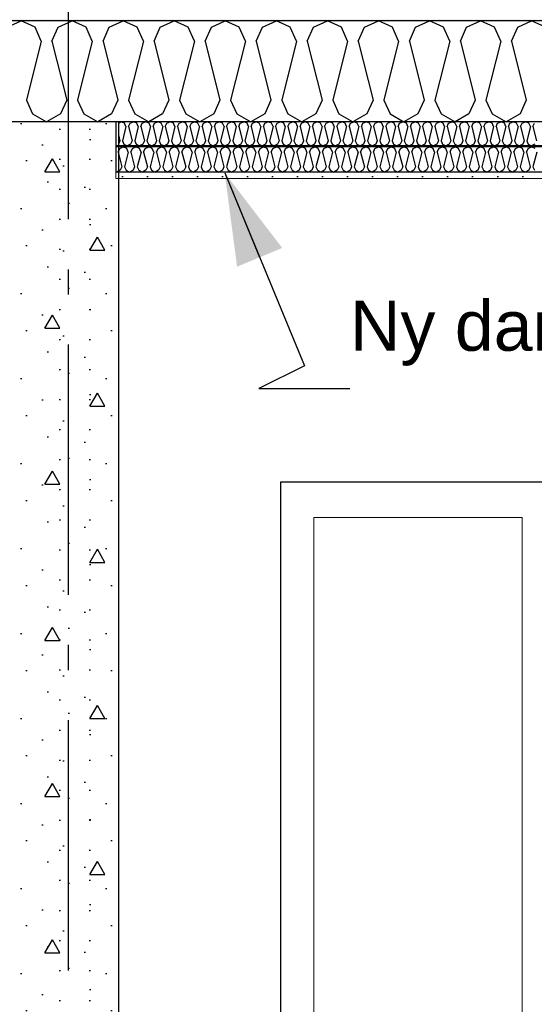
# Model space of a CAD drawing. Header units: millimetres. Extents: x -8544 to 51179, y -2070 to 13050.
# Tile 43 of 168: x 1120 to 2148, y 8783 to 10748. Entities that reach past the tile are written whole.
import ezdxf
from ezdxf.enums import TextEntityAlignment as Align

# ---------------------------------------------------------------- set-up
doc = ezdxf.new("R2010")
doc.units = ezdxf.units.MM
doc.header["$LTSCALE"] = 0.5
doc.header["$MEASUREMENT"] = 0
doc.linetypes.add('Akselinje', pattern=[1500, 1000, -200, 100, -200])
doc.linetypes.add('PLINE', pattern=[0])
for name, color, linetype in [('0(Nye konstruksjoner)', 7, 'Continuous'), ('2411 Bærende innervegger betong', 7, 'Continuous'), ('2411 Bærende innervegger betong (Skravur)', 7, 'Continuous'), ('256- Faste himlinger og overflatebehandling (Skravur)(Nye konstruksjoner)', 7, 'Continuous'), ('256- Faste himlinger og overflatebehandling(Nye konstruksjoner)', 7, 'Continuous'), ('261- Primærkonstruksjon (tak)', 7, 'Continuous'), ('261- Primærkonstruksjon (tak) (Skravur)', 7, 'Continuous'), ('262- Taktekking (Skravur)(Nye konstruksjoner)', 7, 'Continuous'), ('82-- Modullinjer', 7, 'Continuous'), ('832- Tekst bygning(Nye konstruksjoner)', 7, 'Continuous')]:
    doc.layers.add(name, color=color, linetype=linetype)
doc.layers.add('234- Vinduer_ dører_ porter(Nye konstruksjoner)', color=7, linetype='Continuous', lineweight=0)
doc.layers.add('236- Innvendig kledning og overflate(Nye konstruksjoner)', color=7, linetype='Continuous', lineweight=0)
doc.styles.add('GENERATED_STYLE_1', font='arial.ttf')
doc.styles.add('GENERATED_STYLE_2', font='arial.ttf')
doc.dimstyles.new('GENERATED_STYLE__2', dxfattribs={"dimtxt": 0.18, "dimasz": 182.4, "dimexe": 0.18, "dimexo": 0.0625, "dimgap": 0, "dimtad": 0, "dimtih": 1, "dimtoh": 1, "dimdec": 4, "dimzin": 0, "dimdsep": 46, "dimcen": 0.09, "dimadec": 0, "dimazin": 0, "dimtfac": 1, "dimtdec": 4, "dimtmove": 0, "dimatfit": 3, "dimldrblk": 'ARROWHEAD_5', "dimfxl": 1, "dimtolj": 1, "dimtzin": 0, "dimarcsym": 0})

# ---------------------------------------------------------------- blocks, each defined once
blk = doc.blocks.new('*X3')
at = {"layer": '261- Primærkonstruksjon (tak) (Skravur)', "linetype": 'PLINE'}
for p, q in [((1094.6, 10733.3), (1122.5, 10746.5)), ((1150.4, 10733.3), (1122.5, 10746.5)), ((1196.7, 10733.3), (1224.5, 10746.5)), ((1252.4, 10733.3), (1224.5, 10746.5)), ((1298.7, 10733.3), (1326.6, 10746.5)), ((1354.5, 10733.3), (1326.6, 10746.5)), ((1400.8, 10733.3), (1428.6, 10746.5)), ((1456.5, 10733.3), (1428.6, 10746.5)), ((1502.8, 10733.3), (1530.7, 10746.5)), ((1558.5, 10733.3), (1530.7, 10746.5)), ((1604.9, 10733.3), (1632.7, 10746.5)), ((1660.6, 10733.3), (1632.7, 10746.5)), ((1706.9, 10733.3), (1734.8, 10746.5)), ((1762.6, 10733.3), (1734.8, 10746.5)), ((1808.9, 10733.3), (1836.8, 10746.5)), ((1864.7, 10733.3), (1836.8, 10746.5)), ((1911, 10733.3), (1938.9, 10746.5)), ((1966.7, 10733.3), (1938.9, 10746.5)), ((2013, 10733.3), (2040.9, 10746.5)), ((2068.8, 10733.3), (2040.9, 10746.5)), ((2115.1, 10733.3), (2142.9, 10746.5)), ((2170.8, 10733.3), (2142.9, 10746.5)), ((1162.8, 10705.9), (1150.4, 10733.3)), ((1184.2, 10705.9), (1196.7, 10733.3)), ((1264.8, 10705.9), (1252.4, 10733.3)), ((1286.3, 10705.9), (1298.7, 10733.3)), ((1366.9, 10705.9), (1354.5, 10733.3)), ((1388.3, 10705.9), (1400.8, 10733.3)), ((1468.9, 10705.9), (1456.5, 10733.3)), ((1490.4, 10705.9), (1502.8, 10733.3)), ((1571, 10705.9), (1558.5, 10733.3)), ((1592.4, 10705.9), (1604.9, 10733.3)), ((1673, 10705.9), (1660.6, 10733.3)), ((1694.5, 10705.9), (1706.9, 10733.3)), ((1775.1, 10705.9), (1762.6, 10733.3)), ((1796.5, 10705.9), (1808.9, 10733.3)), ((1877.1, 10705.9), (1864.7, 10733.3)), ((1898.6, 10705.9), (1911, 10733.3)), ((1979.2, 10705.9), (1966.7, 10733.3)), ((2000.6, 10705.9), (2013, 10733.3)), ((2081.2, 10705.9), (2068.8, 10733.3)), ((2102.6, 10705.9), (2115.1, 10733.3)), ((1162.8, 10705.9), (1133.2, 10587.6)), ((1184.2, 10705.9), (1213.8, 10587.6)), ((1264.8, 10705.9), (1235.3, 10587.6)), ((1286.3, 10705.9), (1315.9, 10587.6)), ((1366.9, 10705.9), (1337.3, 10587.6)), ((1388.3, 10705.9), (1417.9, 10587.6)), ((1468.9, 10705.9), (1439.3, 10587.6)), ((1490.4, 10705.9), (1520, 10587.6)), ((1571, 10705.9), (1541.4, 10587.6)), ((1592.4, 10705.9), (1622, 10587.6)), ((1673, 10705.9), (1643.4, 10587.6)), ((1694.5, 10705.9), (1724, 10587.6)), ((1775.1, 10705.9), (1745.5, 10587.6)), ((1796.5, 10705.9), (1826.1, 10587.6)), ((1877.1, 10705.9), (1847.5, 10587.6)), ((1898.6, 10705.9), (1928.1, 10587.6)), ((1979.2, 10705.9), (1949.6, 10587.6)), ((2000.6, 10705.9), (2030.2, 10587.6)), ((2081.2, 10705.9), (2051.6, 10587.6)), ((2102.6, 10705.9), (2132.2, 10587.6)), ((1133.2, 10587.6), (1145.6, 10560.3)), ((1213.8, 10587.6), (1201.4, 10560.3)), ((1235.3, 10587.6), (1247.7, 10560.3)), ((1315.9, 10587.6), (1303.4, 10560.3)), ((1337.3, 10587.6), (1349.7, 10560.3)), ((1417.9, 10587.6), (1405.5, 10560.3)), ((1439.3, 10587.6), (1451.8, 10560.3)), ((1520, 10587.6), (1507.5, 10560.3)), ((1541.4, 10587.6), (1553.8, 10560.3)), ((1622, 10587.6), (1609.6, 10560.3)), ((1643.4, 10587.6), (1655.9, 10560.3)), ((1724, 10587.6), (1711.6, 10560.3)), ((1745.5, 10587.6), (1757.9, 10560.3)), ((1826.1, 10587.6), (1813.7, 10560.3)), ((1847.5, 10587.6), (1860, 10560.3)), ((1928.1, 10587.6), (1915.7, 10560.3)), ((1949.6, 10587.6), (1962, 10560.3)), ((2030.2, 10587.6), (2017.7, 10560.3)), ((2051.6, 10587.6), (2064.1, 10560.3)), ((2132.2, 10587.6), (2119.8, 10560.3)), ((1145.6, 10560.3), (1173.5, 10544.7)), ((1201.4, 10560.3), (1173.5, 10544.7)), ((1247.7, 10560.3), (1275.6, 10544.7)), ((1303.4, 10560.3), (1275.6, 10544.7)), ((1349.7, 10560.3), (1377.6, 10544.7)), ((1405.5, 10560.3), (1377.6, 10544.7)), ((1451.8, 10560.3), (1479.7, 10544.7)), ((1507.5, 10560.3), (1479.7, 10544.7)), ((1553.8, 10560.3), (1581.7, 10544.7)), ((1609.6, 10560.3), (1581.7, 10544.7)), ((1655.9, 10560.3), (1683.7, 10544.7)), ((1711.6, 10560.3), (1683.7, 10544.7)), ((1757.9, 10560.3), (1785.8, 10544.7)), ((1813.7, 10560.3), (1785.8, 10544.7)), ((1860, 10560.3), (1887.8, 10544.7)), ((1915.7, 10560.3), (1887.8, 10544.7)), ((1962, 10560.3), (1989.9, 10544.7)), ((2017.7, 10560.3), (1989.9, 10544.7)), ((2064.1, 10560.3), (2091.9, 10544.7)), ((2119.8, 10560.3), (2091.9, 10544.7))]:
    blk.add_line(p, q, dxfattribs=at)
blk = doc.blocks.new('*X60')
at = {"layer": '256- Faste himlinger og overflatebehandling (Skravur)(Nye konstruksjoner)', "linetype": 'PLINE'}
for p, q in [((1316.9, 10542.1), (1322.5, 10544.7)), ((1329.2, 10541.6), (1322.5, 10544.7)), ((1332.2, 10535), (1329.2, 10541.6)), ((1337.3, 10535), (1340.3, 10541.6)), ((1340.3, 10541.6), (1347, 10544.7)), ((1353.7, 10541.6), (1347, 10544.7)), ((1356.7, 10535), (1353.7, 10541.6)), ((1361.8, 10535), (1364.8, 10541.6)), ((1364.8, 10541.6), (1371.5, 10544.7)), ((1378.2, 10541.6), (1371.5, 10544.7)), ((1381.2, 10535), (1378.2, 10541.6)), ((1386.3, 10535), (1389.3, 10541.6)), ((1389.3, 10541.6), (1396, 10544.7)), ((1402.7, 10541.6), (1396, 10544.7)), ((1405.6, 10535), (1402.7, 10541.6)), ((1410.8, 10535), (1413.8, 10541.6)), ((1413.8, 10541.6), (1420.5, 10544.7)), ((1427.2, 10541.6), (1420.5, 10544.7)), ((1430.1, 10535), (1427.2, 10541.6)), ((1435.3, 10535), (1438.3, 10541.6)), ((1438.3, 10541.6), (1445, 10544.7)), ((1451.6, 10541.6), (1445, 10544.7)), ((1454.6, 10535), (1451.6, 10541.6)), ((1459.8, 10535), (1462.8, 10541.6)), ((1462.8, 10541.6), (1469.4, 10544.7)), ((1476.1, 10541.6), (1469.4, 10544.7)), ((1479.1, 10535), (1476.1, 10541.6)), ((1484.3, 10535), (1487.3, 10541.6)), ((1487.3, 10541.6), (1493.9, 10544.7)), ((1500.6, 10541.6), (1493.9, 10544.7)), ((1503.6, 10535), (1500.6, 10541.6)), ((1508.8, 10535), (1511.7, 10541.6)), ((1511.7, 10541.6), (1518.4, 10544.7)), ((1525.1, 10541.6), (1518.4, 10544.7)), ((1528.1, 10535), (1525.1, 10541.6)), ((1533.2, 10535), (1536.2, 10541.6)), ((1536.2, 10541.6), (1542.9, 10544.7)), ((1549.6, 10541.6), (1542.9, 10544.7)), ((1552.6, 10535), (1549.6, 10541.6)), ((1557.7, 10535), (1560.7, 10541.6)), ((1560.7, 10541.6), (1567.4, 10544.7)), ((1574.1, 10541.6), (1567.4, 10544.7)), ((1577.1, 10535), (1574.1, 10541.6)), ((1582.2, 10535), (1585.2, 10541.6)), ((1585.2, 10541.6), (1591.9, 10544.7)), ((1598.6, 10541.6), (1591.9, 10544.7)), ((1601.6, 10535), (1598.6, 10541.6)), ((1606.7, 10535), (1609.7, 10541.6)), ((1609.7, 10541.6), (1616.4, 10544.7)), ((1623.1, 10541.6), (1616.4, 10544.7)), ((1626.1, 10535), (1623.1, 10541.6)), ((1631.2, 10535), (1634.2, 10541.6)), ((1634.2, 10541.6), (1640.9, 10544.7)), ((1647.6, 10541.6), (1640.9, 10544.7)), ((1650.6, 10535), (1647.6, 10541.6)), ((1655.7, 10535), (1658.7, 10541.6)), ((1658.7, 10541.6), (1665.4, 10544.7)), ((1672.1, 10541.6), (1665.4, 10544.7)), ((1675, 10535), (1672.1, 10541.6)), ((1680.2, 10535), (1683.2, 10541.6)), ((1683.2, 10541.6), (1689.9, 10544.7)), ((1696.6, 10541.6), (1689.9, 10544.7)), ((1699.5, 10535), (1696.6, 10541.6)), ((1704.7, 10535), (1707.7, 10541.6)), ((1707.7, 10541.6), (1714.4, 10544.7)), ((1721, 10541.6), (1714.4, 10544.7)), ((1724, 10535), (1721, 10541.6)), ((1729.2, 10535), (1732.2, 10541.6)), ((1732.2, 10541.6), (1738.8, 10544.7)), ((1745.5, 10541.6), (1738.8, 10544.7)), ((1748.5, 10535), (1745.5, 10541.6)), ((1753.7, 10535), (1756.6, 10541.6)), ((1756.6, 10541.6), (1763.3, 10544.7)), ((1770, 10541.6), (1763.3, 10544.7)), ((1773, 10535), (1770, 10541.6)), ((1778.2, 10535), (1781.1, 10541.6)), ((1781.1, 10541.6), (1787.8, 10544.7)), ((1794.5, 10541.6), (1787.8, 10544.7)), ((1797.5, 10535), (1794.5, 10541.6)), ((1802.6, 10535), (1805.6, 10541.6)), ((1805.6, 10541.6), (1812.3, 10544.7)), ((1819, 10541.6), (1812.3, 10544.7)), ((1822, 10535), (1819, 10541.6)), ((1827.1, 10535), (1830.1, 10541.6)), ((1830.1, 10541.6), (1836.8, 10544.7)), ((1843.5, 10541.6), (1836.8, 10544.7)), ((1846.5, 10535), (1843.5, 10541.6)), ((1851.6, 10535), (1854.6, 10541.6)), ((1854.6, 10541.6), (1861.3, 10544.7)), ((1868, 10541.6), (1861.3, 10544.7)), ((1871, 10535), (1868, 10541.6)), ((1876.1, 10535), (1879.1, 10541.6)), ((1879.1, 10541.6), (1885.8, 10544.7)), ((1892.5, 10541.6), (1885.8, 10544.7)), ((1895.5, 10535), (1892.5, 10541.6)), ((1900.6, 10535), (1903.6, 10541.6)), ((1903.6, 10541.6), (1910.3, 10544.7)), ((1917, 10541.6), (1910.3, 10544.7)), ((1920, 10535), (1917, 10541.6)), ((1925.1, 10535), (1928.1, 10541.6)), ((1928.1, 10541.6), (1934.8, 10544.7)), ((1941.5, 10541.6), (1934.8, 10544.7)), ((1944.4, 10535), (1941.5, 10541.6)), ((1949.6, 10535), (1952.6, 10541.6)), ((1952.6, 10541.6), (1959.3, 10544.7)), ((1966, 10541.6), (1959.3, 10544.7)), ((1968.9, 10535), (1966, 10541.6)), ((1974.1, 10535), (1977.1, 10541.6)), ((1977.1, 10541.6), (1983.8, 10544.7)), ((1990.4, 10541.6), (1983.8, 10544.7)), ((1993.4, 10535), (1990.4, 10541.6)), ((1998.6, 10535), (2001.6, 10541.6)), ((2001.6, 10541.6), (2008.2, 10544.7)), ((2014.9, 10541.6), (2008.2, 10544.7)), ((2017.9, 10535), (2014.9, 10541.6)), ((2023.1, 10535), (2026, 10541.6)), ((2026, 10541.6), (2032.7, 10544.7)), ((2039.4, 10541.6), (2032.7, 10544.7)), ((2042.4, 10535), (2039.4, 10541.6)), ((2047.6, 10535), (2050.5, 10541.6)), ((2050.5, 10541.6), (2057.2, 10544.7)), ((2063.9, 10541.6), (2057.2, 10544.7)), ((2066.9, 10535), (2063.9, 10541.6)), ((2072, 10535), (2075, 10541.6)), ((2075, 10541.6), (2081.7, 10544.7)), ((2088.4, 10541.6), (2081.7, 10544.7)), ((2091.4, 10535), (2088.4, 10541.6)), ((2096.5, 10535), (2099.5, 10541.6)), ((2099.5, 10541.6), (2106.2, 10544.7)), ((2112.9, 10541.6), (2106.2, 10544.7)), ((2115.9, 10535), (2112.9, 10541.6)), ((2121, 10535), (2124, 10541.6)), ((2124, 10541.6), (2130.7, 10544.7)), ((2137.4, 10541.6), (2130.7, 10544.7)), ((2140.4, 10535), (2137.4, 10541.6)), ((2145.5, 10535), (2148.5, 10541.6)), ((1316.9, 10518.6), (1319.9, 10506.6)), ((1332.2, 10535), (1325.1, 10506.6)), ((1337.3, 10535), (1344.4, 10506.6)), ((1356.7, 10535), (1349.6, 10506.6)), ((1361.8, 10535), (1368.9, 10506.6)), ((1381.2, 10535), (1374.1, 10506.6)), ((1386.3, 10535), (1393.4, 10506.6)), ((1405.6, 10535), (1398.5, 10506.6)), ((1410.8, 10535), (1417.9, 10506.6)), ((1430.1, 10535), (1423, 10506.6)), ((1435.3, 10535), (1442.4, 10506.6)), ((1454.6, 10535), (1447.5, 10506.6)), ((1459.8, 10535), (1466.9, 10506.6)), ((1479.1, 10535), (1472, 10506.6)), ((1484.3, 10535), (1491.4, 10506.6)), ((1503.6, 10535), (1496.5, 10506.6)), ((1508.8, 10535), (1515.9, 10506.6)), ((1528.1, 10535), (1521, 10506.6)), ((1533.2, 10535), (1540.3, 10506.6)), ((1552.6, 10535), (1545.5, 10506.6)), ((1557.7, 10535), (1564.8, 10506.6)), ((1577.1, 10535), (1570, 10506.6)), ((1582.2, 10535), (1589.3, 10506.6)), ((1601.6, 10535), (1594.5, 10506.6)), ((1606.7, 10535), (1613.8, 10506.6)), ((1626.1, 10535), (1619, 10506.6)), ((1631.2, 10535), (1638.3, 10506.6)), ((1650.6, 10535), (1643.5, 10506.6)), ((1655.7, 10535), (1662.8, 10506.6)), ((1675, 10535), (1667.9, 10506.6)), ((1680.2, 10535), (1687.3, 10506.6)), ((1699.5, 10535), (1692.4, 10506.6)), ((1704.7, 10535), (1711.8, 10506.6)), ((1724, 10535), (1716.9, 10506.6)), ((1729.2, 10535), (1736.3, 10506.6)), ((1748.5, 10535), (1741.4, 10506.6)), ((1753.7, 10535), (1760.8, 10506.6)), ((1773, 10535), (1765.9, 10506.6)), ((1778.2, 10535), (1785.3, 10506.6)), ((1797.5, 10535), (1790.4, 10506.6)), ((1802.6, 10535), (1809.7, 10506.6)), ((1822, 10535), (1814.9, 10506.6)), ((1827.1, 10535), (1834.2, 10506.6)), ((1846.5, 10535), (1839.4, 10506.6)), ((1851.6, 10535), (1858.7, 10506.6)), ((1871, 10535), (1863.9, 10506.6)), ((1876.1, 10535), (1883.2, 10506.6)), ((1895.5, 10535), (1888.4, 10506.6)), ((1900.6, 10535), (1907.7, 10506.6)), ((1920, 10535), (1912.9, 10506.6)), ((1925.1, 10535), (1932.2, 10506.6)), ((1944.4, 10535), (1937.3, 10506.6)), ((1949.6, 10535), (1956.7, 10506.6)), ((1968.9, 10535), (1961.8, 10506.6)), ((1974.1, 10535), (1981.2, 10506.6)), ((1993.4, 10535), (1986.3, 10506.6)), ((1998.6, 10535), (2005.7, 10506.6)), ((2017.9, 10535), (2010.8, 10506.6)), ((2023.1, 10535), (2030.2, 10506.6)), ((2042.4, 10535), (2035.3, 10506.6)), ((2047.6, 10535), (2054.7, 10506.6)), ((2066.9, 10535), (2059.8, 10506.6)), ((2072, 10535), (2079.1, 10506.6)), ((2091.4, 10535), (2084.3, 10506.6)), ((2096.5, 10535), (2103.6, 10506.6)), ((2115.9, 10535), (2108.8, 10506.6)), ((2121, 10535), (2128.1, 10506.6)), ((2140.4, 10535), (2133.3, 10506.6)), ((2145.5, 10535), (2152.6, 10506.6)), ((1319.9, 10506.6), (1316.9, 10500)), ((1316.9, 10500), (1316.9, 10500)), ((1325.1, 10506.6), (1328.1, 10500)), ((1328.1, 10500), (1334.7, 10496.3)), ((1341.4, 10500), (1334.7, 10496.3)), ((1344.4, 10506.6), (1341.4, 10500)), ((1349.6, 10506.6), (1352.6, 10500)), ((1352.6, 10500), (1359.2, 10496.3)), ((1365.9, 10500), (1359.2, 10496.3)), ((1368.9, 10506.6), (1365.9, 10500)), ((1374.1, 10506.6), (1377, 10500)), ((1377, 10500), (1383.7, 10496.3)), ((1390.4, 10500), (1383.7, 10496.3)), ((1393.4, 10506.6), (1390.4, 10500)), ((1398.5, 10506.6), (1401.5, 10500)), ((1401.5, 10500), (1408.2, 10496.3)), ((1414.9, 10500), (1408.2, 10496.3)), ((1417.9, 10506.6), (1414.9, 10500)), ((1423, 10506.6), (1426, 10500)), ((1426, 10500), (1432.7, 10496.3)), ((1439.4, 10500), (1432.7, 10496.3)), ((1442.4, 10506.6), (1439.4, 10500)), ((1447.5, 10506.6), (1450.5, 10500)), ((1450.5, 10500), (1457.2, 10496.3)), ((1463.9, 10500), (1457.2, 10496.3)), ((1466.9, 10506.6), (1463.9, 10500)), ((1472, 10506.6), (1475, 10500)), ((1475, 10500), (1481.7, 10496.3)), ((1488.4, 10500), (1481.7, 10496.3)), ((1491.4, 10506.6), (1488.4, 10500)), ((1496.5, 10506.6), (1499.5, 10500)), ((1499.5, 10500), (1506.2, 10496.3)), ((1512.9, 10500), (1506.2, 10496.3)), ((1515.9, 10506.6), (1512.9, 10500)), ((1521, 10506.6), (1524, 10500)), ((1524, 10500), (1530.7, 10496.3)), ((1537.4, 10500), (1530.7, 10496.3)), ((1540.3, 10506.6), (1537.4, 10500)), ((1545.5, 10506.6), (1548.5, 10500)), ((1548.5, 10500), (1555.2, 10496.3)), ((1561.9, 10500), (1555.2, 10496.3)), ((1564.8, 10506.6), (1561.9, 10500)), ((1570, 10506.6), (1573, 10500)), ((1573, 10500), (1579.7, 10496.3)), ((1586.3, 10500), (1579.7, 10496.3)), ((1589.3, 10506.6), (1586.3, 10500)), ((1594.5, 10506.6), (1597.5, 10500)), ((1597.5, 10500), (1604.1, 10496.3)), ((1610.8, 10500), (1604.1, 10496.3)), ((1613.8, 10506.6), (1610.8, 10500)), ((1619, 10506.6), (1621.9, 10500)), ((1621.9, 10500), (1628.6, 10496.3)), ((1635.3, 10500), (1628.6, 10496.3)), ((1638.3, 10506.6), (1635.3, 10500)), ((1643.5, 10506.6), (1646.4, 10500)), ((1646.4, 10500), (1653.1, 10496.3)), ((1659.8, 10500), (1653.1, 10496.3)), ((1662.8, 10506.6), (1659.8, 10500)), ((1667.9, 10506.6), (1670.9, 10500)), ((1670.9, 10500), (1677.6, 10496.3)), ((1684.3, 10500), (1677.6, 10496.3)), ((1687.3, 10506.6), (1684.3, 10500)), ((1692.4, 10506.6), (1695.4, 10500)), ((1695.4, 10500), (1702.1, 10496.3)), ((1708.8, 10500), (1702.1, 10496.3)), ((1711.8, 10506.6), (1708.8, 10500)), ((1716.9, 10506.6), (1719.9, 10500)), ((1719.9, 10500), (1726.6, 10496.3)), ((1733.3, 10500), (1726.6, 10496.3)), ((1736.3, 10506.6), (1733.3, 10500)), ((1741.4, 10506.6), (1744.4, 10500)), ((1744.4, 10500), (1751.1, 10496.3)), ((1757.8, 10500), (1751.1, 10496.3)), ((1760.8, 10506.6), (1757.8, 10500)), ((1765.9, 10506.6), (1768.9, 10500)), ((1768.9, 10500), (1775.6, 10496.3)), ((1782.3, 10500), (1775.6, 10496.3)), ((1785.3, 10506.6), (1782.3, 10500)), ((1790.4, 10506.6), (1793.4, 10500)), ((1793.4, 10500), (1800.1, 10496.3)), ((1806.8, 10500), (1800.1, 10496.3)), ((1809.7, 10506.6), (1806.8, 10500)), ((1814.9, 10506.6), (1817.9, 10500)), ((1817.9, 10500), (1824.6, 10496.3)), ((1831.3, 10500), (1824.6, 10496.3)), ((1834.2, 10506.6), (1831.3, 10500)), ((1839.4, 10506.6), (1842.4, 10500)), ((1842.4, 10500), (1849.1, 10496.3)), ((1855.7, 10500), (1849.1, 10496.3)), ((1858.7, 10506.6), (1855.7, 10500)), ((1863.9, 10506.6), (1866.9, 10500)), ((1866.9, 10500), (1873.5, 10496.3)), ((1880.2, 10500), (1873.5, 10496.3)), ((1883.2, 10506.6), (1880.2, 10500)), ((1888.4, 10506.6), (1891.3, 10500)), ((1891.3, 10500), (1898, 10496.3)), ((1904.7, 10500), (1898, 10496.3)), ((1907.7, 10506.6), (1904.7, 10500)), ((1912.9, 10506.6), (1915.8, 10500)), ((1915.8, 10500), (1922.5, 10496.3)), ((1929.2, 10500), (1922.5, 10496.3)), ((1932.2, 10506.6), (1929.2, 10500)), ((1937.3, 10506.6), (1940.3, 10500)), ((1940.3, 10500), (1947, 10496.3)), ((1953.7, 10500), (1947, 10496.3)), ((1956.7, 10506.6), (1953.7, 10500)), ((1961.8, 10506.6), (1964.8, 10500)), ((1964.8, 10500), (1971.5, 10496.3)), ((1978.2, 10500), (1971.5, 10496.3)), ((1981.2, 10506.6), (1978.2, 10500)), ((1986.3, 10506.6), (1989.3, 10500)), ((1989.3, 10500), (1996, 10496.3)), ((2002.7, 10500), (1996, 10496.3)), ((2005.7, 10506.6), (2002.7, 10500)), ((2010.8, 10506.6), (2013.8, 10500)), ((2013.8, 10500), (2020.5, 10496.3)), ((2027.2, 10500), (2020.5, 10496.3)), ((2030.2, 10506.6), (2027.2, 10500)), ((2035.3, 10506.6), (2038.3, 10500)), ((2038.3, 10500), (2045, 10496.3)), ((2051.7, 10500), (2045, 10496.3)), ((2054.7, 10506.6), (2051.7, 10500)), ((2059.8, 10506.6), (2062.8, 10500)), ((2062.8, 10500), (2069.5, 10496.3)), ((2076.2, 10500), (2069.5, 10496.3)), ((2079.1, 10506.6), (2076.2, 10500)), ((2084.3, 10506.6), (2087.3, 10500)), ((2087.3, 10500), (2094, 10496.3)), ((2100.7, 10500), (2094, 10496.3)), ((2103.6, 10506.6), (2100.7, 10500)), ((2108.8, 10506.6), (2111.8, 10500)), ((2111.8, 10500), (2118.5, 10496.3)), ((2125.1, 10500), (2118.5, 10496.3)), ((2128.1, 10506.6), (2125.1, 10500)), ((2133.3, 10506.6), (2136.3, 10500)), ((2136.3, 10500), (2142.9, 10496.3)), ((2149.6, 10500), (2142.9, 10496.3))]:
    blk.add_line(p, q, dxfattribs=at)
blk = doc.blocks.new('*X61')
at = {"layer": '256- Faste himlinger og overflatebehandling (Skravur)(Nye konstruksjoner)', "linetype": 'PLINE'}
for p, q in [((1316.5, 10484.2), (1319.6, 10491)), ((1316.5, 10484.2), (1323.9, 10454.6)), ((1319.6, 10491), (1326.6, 10494.3)), ((1333.6, 10491), (1326.6, 10494.3)), ((1336.7, 10484.2), (1329.3, 10454.6)), ((1336.7, 10484.2), (1333.6, 10491)), ((1342, 10484.2), (1345.1, 10491)), ((1342, 10484.2), (1349.4, 10454.6)), ((1345.1, 10491), (1352.1, 10494.3)), ((1359.1, 10491), (1352.1, 10494.3)), ((1362.2, 10484.2), (1354.8, 10454.6)), ((1362.2, 10484.2), (1359.1, 10491)), ((1367.5, 10484.2), (1370.6, 10491)), ((1367.5, 10484.2), (1374.9, 10454.6)), ((1370.6, 10491), (1377.6, 10494.3)), ((1384.6, 10491), (1377.6, 10494.3)), ((1387.7, 10484.2), (1380.3, 10454.6)), ((1387.7, 10484.2), (1384.6, 10491)), ((1393, 10484.2), (1396.2, 10491)), ((1393, 10484.2), (1400.4, 10454.6)), ((1396.2, 10491), (1403.1, 10494.3)), ((1410.1, 10491), (1403.1, 10494.3)), ((1413.2, 10484.2), (1405.8, 10454.6)), ((1413.2, 10484.2), (1410.1, 10491)), ((1418.6, 10484.2), (1421.7, 10491)), ((1418.6, 10484.2), (1425.9, 10454.6)), ((1421.7, 10491), (1428.6, 10494.3)), ((1435.6, 10491), (1428.6, 10494.3)), ((1438.7, 10484.2), (1431.3, 10454.6)), ((1438.7, 10484.2), (1435.6, 10491)), ((1444.1, 10484.2), (1447.2, 10491)), ((1444.1, 10484.2), (1451.5, 10454.6)), ((1447.2, 10491), (1454.1, 10494.3)), ((1461.1, 10491), (1454.1, 10494.3)), ((1464.2, 10484.2), (1456.8, 10454.6)), ((1464.2, 10484.2), (1461.1, 10491)), ((1469.6, 10484.2), (1472.7, 10491)), ((1469.6, 10484.2), (1477, 10454.6)), ((1472.7, 10491), (1479.7, 10494.3)), ((1486.6, 10491), (1479.7, 10494.3)), ((1489.7, 10484.2), (1482.3, 10454.6)), ((1489.7, 10484.2), (1486.6, 10491)), ((1495.1, 10484.2), (1498.2, 10491)), ((1495.1, 10484.2), (1502.5, 10454.6)), ((1498.2, 10491), (1505.2, 10494.3)), ((1512.1, 10491), (1505.2, 10494.3)), ((1515.2, 10484.2), (1507.8, 10454.6)), ((1515.2, 10484.2), (1512.1, 10491)), ((1520.6, 10484.2), (1523.7, 10491)), ((1520.6, 10484.2), (1528, 10454.6)), ((1523.7, 10491), (1530.7, 10494.3)), ((1537.6, 10491), (1530.7, 10494.3)), ((1540.8, 10484.2), (1533.4, 10454.6)), ((1540.8, 10484.2), (1537.6, 10491)), ((1546.1, 10484.2), (1549.2, 10491)), ((1546.1, 10484.2), (1553.5, 10454.6)), ((1549.2, 10491), (1556.2, 10494.3)), ((1563.2, 10491), (1556.2, 10494.3)), ((1566.3, 10484.2), (1558.9, 10454.6)), ((1566.3, 10484.2), (1563.2, 10491)), ((1571.6, 10484.2), (1574.7, 10491)), ((1571.6, 10484.2), (1579, 10454.6)), ((1574.7, 10491), (1581.7, 10494.3)), ((1588.7, 10491), (1581.7, 10494.3)), ((1591.8, 10484.2), (1584.4, 10454.6)), ((1591.8, 10484.2), (1588.7, 10491)), ((1597.1, 10484.2), (1600.2, 10491)), ((1597.1, 10484.2), (1604.5, 10454.6)), ((1600.2, 10491), (1607.2, 10494.3)), ((1614.2, 10491), (1607.2, 10494.3)), ((1617.3, 10484.2), (1609.9, 10454.6)), ((1617.3, 10484.2), (1614.2, 10491)), ((1622.6, 10484.2), (1625.8, 10491)), ((1622.6, 10484.2), (1630, 10454.6)), ((1625.8, 10491), (1632.7, 10494.3)), ((1639.7, 10491), (1632.7, 10494.3)), ((1642.8, 10484.2), (1635.4, 10454.6)), ((1642.8, 10484.2), (1639.7, 10491)), ((1648.2, 10484.2), (1651.3, 10491)), ((1648.2, 10484.2), (1655.6, 10454.6)), ((1651.3, 10491), (1658.2, 10494.3)), ((1665.2, 10491), (1658.2, 10494.3)), ((1668.3, 10484.2), (1660.9, 10454.6)), ((1668.3, 10484.2), (1665.2, 10491)), ((1673.7, 10484.2), (1676.8, 10491)), ((1673.7, 10484.2), (1681.1, 10454.6)), ((1676.8, 10491), (1683.7, 10494.3)), ((1690.7, 10491), (1683.7, 10494.3)), ((1693.8, 10484.2), (1686.4, 10454.6)), ((1693.8, 10484.2), (1690.7, 10491)), ((1699.2, 10484.2), (1702.3, 10491)), ((1699.2, 10484.2), (1706.6, 10454.6)), ((1702.3, 10491), (1709.3, 10494.3)), ((1716.2, 10491), (1709.3, 10494.3)), ((1719.3, 10484.2), (1711.9, 10454.6)), ((1719.3, 10484.2), (1716.2, 10491)), ((1724.7, 10484.2), (1727.8, 10491)), ((1724.7, 10484.2), (1732.1, 10454.6)), ((1727.8, 10491), (1734.8, 10494.3)), ((1741.7, 10491), (1734.8, 10494.3)), ((1744.8, 10484.2), (1737.4, 10454.6)), ((1744.8, 10484.2), (1741.7, 10491)), ((1750.2, 10484.2), (1753.3, 10491)), ((1750.2, 10484.2), (1757.6, 10454.6)), ((1753.3, 10491), (1760.3, 10494.3)), ((1767.2, 10491), (1760.3, 10494.3)), ((1770.4, 10484.2), (1763, 10454.6)), ((1770.4, 10484.2), (1767.2, 10491)), ((1775.7, 10484.2), (1778.8, 10491)), ((1775.7, 10484.2), (1783.1, 10454.6)), ((1778.8, 10491), (1785.8, 10494.3)), ((1792.8, 10491), (1785.8, 10494.3)), ((1795.9, 10484.2), (1788.5, 10454.6)), ((1795.9, 10484.2), (1792.8, 10491)), ((1801.2, 10484.2), (1804.3, 10491)), ((1801.2, 10484.2), (1808.6, 10454.6)), ((1804.3, 10491), (1811.3, 10494.3)), ((1818.3, 10491), (1811.3, 10494.3)), ((1821.4, 10484.2), (1814, 10454.6)), ((1821.4, 10484.2), (1818.3, 10491)), ((1826.7, 10484.2), (1829.8, 10491)), ((1826.7, 10484.2), (1834.1, 10454.6)), ((1829.8, 10491), (1836.8, 10494.3)), ((1843.8, 10491), (1836.8, 10494.3)), ((1846.9, 10484.2), (1839.5, 10454.6)), ((1846.9, 10484.2), (1843.8, 10491)), ((1852.2, 10484.2), (1855.4, 10491)), ((1852.2, 10484.2), (1859.6, 10454.6)), ((1855.4, 10491), (1862.3, 10494.3)), ((1869.3, 10491), (1862.3, 10494.3)), ((1872.4, 10484.2), (1865, 10454.6)), ((1872.4, 10484.2), (1869.3, 10491)), ((1877.8, 10484.2), (1880.9, 10491)), ((1877.8, 10484.2), (1885.2, 10454.6)), ((1880.9, 10491), (1887.8, 10494.3)), ((1894.8, 10491), (1887.8, 10494.3)), ((1897.9, 10484.2), (1890.5, 10454.6)), ((1897.9, 10484.2), (1894.8, 10491)), ((1903.3, 10484.2), (1906.4, 10491)), ((1903.3, 10484.2), (1910.7, 10454.6)), ((1906.4, 10491), (1913.3, 10494.3)), ((1920.3, 10491), (1913.3, 10494.3)), ((1923.4, 10484.2), (1916, 10454.6)), ((1923.4, 10484.2), (1920.3, 10491)), ((1928.8, 10484.2), (1931.9, 10491)), ((1928.8, 10484.2), (1936.2, 10454.6)), ((1931.9, 10491), (1938.9, 10494.3)), ((1945.8, 10491), (1938.9, 10494.3)), ((1948.9, 10484.2), (1941.5, 10454.6)), ((1948.9, 10484.2), (1945.8, 10491)), ((1954.3, 10484.2), (1957.4, 10491)), ((1954.3, 10484.2), (1961.7, 10454.6)), ((1957.4, 10491), (1964.4, 10494.3)), ((1971.3, 10491), (1964.4, 10494.3)), ((1974.4, 10484.2), (1967, 10454.6)), ((1974.4, 10484.2), (1971.3, 10491)), ((1979.8, 10484.2), (1982.9, 10491)), ((1979.8, 10484.2), (1987.2, 10454.6)), ((1982.9, 10491), (1989.9, 10494.3)), ((1996.8, 10491), (1989.9, 10494.3)), ((2000, 10484.2), (1992.6, 10454.6)), ((2000, 10484.2), (1996.8, 10491)), ((2005.3, 10484.2), (2008.4, 10491)), ((2005.3, 10484.2), (2012.7, 10454.6)), ((2008.4, 10491), (2015.4, 10494.3)), ((2022.4, 10491), (2015.4, 10494.3)), ((2025.5, 10484.2), (2018.1, 10454.6)), ((2025.5, 10484.2), (2022.4, 10491)), ((2030.8, 10484.2), (2033.9, 10491)), ((2030.8, 10484.2), (2038.2, 10454.6)), ((2033.9, 10491), (2040.9, 10494.3)), ((2047.9, 10491), (2040.9, 10494.3)), ((2051, 10484.2), (2043.6, 10454.6)), ((2051, 10484.2), (2047.9, 10491)), ((2056.3, 10484.2), (2059.4, 10491)), ((2056.3, 10484.2), (2063.7, 10454.6)), ((2059.4, 10491), (2066.4, 10494.3)), ((2073.4, 10491), (2066.4, 10494.3)), ((2076.5, 10484.2), (2069.1, 10454.6)), ((2076.5, 10484.2), (2073.4, 10491)), ((2081.8, 10484.2), (2085, 10491)), ((2081.8, 10484.2), (2089.2, 10454.6)), ((2085, 10491), (2091.9, 10494.3)), ((2098.9, 10491), (2091.9, 10494.3)), ((2102, 10484.2), (2094.6, 10454.6)), ((2102, 10484.2), (2098.9, 10491)), ((2107.4, 10484.2), (2110.5, 10491)), ((2107.4, 10484.2), (2114.8, 10454.6)), ((2110.5, 10491), (2117.4, 10494.3)), ((2124.4, 10491), (2117.4, 10494.3)), ((2127.5, 10484.2), (2120.1, 10454.6)), ((2127.5, 10484.2), (2124.4, 10491)), ((2132.9, 10484.2), (2136, 10491)), ((2132.9, 10484.2), (2140.3, 10454.6)), ((2136, 10491), (2142.9, 10494.3)), ((2149.9, 10491), (2142.9, 10494.3)), ((2153, 10484.2), (2145.6, 10454.6)), ((1311.9, 10444.9), (1313.8, 10443.9)), ((1320.8, 10447.7), (1313.8, 10443.9)), ((1323.9, 10454.6), (1320.8, 10447.7)), ((1329.3, 10454.6), (1332.4, 10447.7)), ((1332.4, 10447.7), (1339.3, 10443.9)), ((1346.3, 10447.7), (1339.3, 10443.9)), ((1349.4, 10454.6), (1346.3, 10447.7)), ((1354.8, 10454.6), (1357.9, 10447.7)), ((1357.9, 10447.7), (1364.9, 10443.9)), ((1371.8, 10447.7), (1364.9, 10443.9)), ((1374.9, 10454.6), (1371.8, 10447.7)), ((1380.3, 10454.6), (1383.4, 10447.7)), ((1383.4, 10447.7), (1390.4, 10443.9)), ((1397.3, 10447.7), (1390.4, 10443.9)), ((1400.4, 10454.6), (1397.3, 10447.7)), ((1405.8, 10454.6), (1408.9, 10447.7)), ((1408.9, 10447.7), (1415.9, 10443.9)), ((1422.8, 10447.7), (1415.9, 10443.9)), ((1425.9, 10454.6), (1422.8, 10447.7)), ((1431.3, 10454.6), (1434.4, 10447.7)), ((1434.4, 10447.7), (1441.4, 10443.9)), ((1448.4, 10447.7), (1441.4, 10443.9)), ((1451.5, 10454.6), (1448.4, 10447.7)), ((1456.8, 10454.6), (1459.9, 10447.7)), ((1459.9, 10447.7), (1466.9, 10443.9)), ((1473.9, 10447.7), (1466.9, 10443.9)), ((1477, 10454.6), (1473.9, 10447.7)), ((1482.3, 10454.6), (1485.4, 10447.7)), ((1485.4, 10447.7), (1492.4, 10443.9)), ((1499.4, 10447.7), (1492.4, 10443.9)), ((1502.5, 10454.6), (1499.4, 10447.7)), ((1507.8, 10454.6), (1511, 10447.7)), ((1511, 10447.7), (1517.9, 10443.9)), ((1524.9, 10447.7), (1517.9, 10443.9)), ((1528, 10454.6), (1524.9, 10447.7)), ((1533.4, 10454.6), (1536.5, 10447.7)), ((1536.5, 10447.7), (1543.4, 10443.9)), ((1550.4, 10447.7), (1543.4, 10443.9)), ((1553.5, 10454.6), (1550.4, 10447.7)), ((1558.9, 10454.6), (1562, 10447.7)), ((1562, 10447.7), (1568.9, 10443.9)), ((1575.9, 10447.7), (1568.9, 10443.9)), ((1579, 10454.6), (1575.9, 10447.7)), ((1584.4, 10454.6), (1587.5, 10447.7)), ((1587.5, 10447.7), (1594.5, 10443.9)), ((1601.4, 10447.7), (1594.5, 10443.9)), ((1604.5, 10454.6), (1601.4, 10447.7)), ((1609.9, 10454.6), (1613, 10447.7)), ((1613, 10447.7), (1620, 10443.9)), ((1626.9, 10447.7), (1620, 10443.9)), ((1630, 10454.6), (1626.9, 10447.7)), ((1635.4, 10454.6), (1638.5, 10447.7)), ((1638.5, 10447.7), (1645.5, 10443.9)), ((1652.4, 10447.7), (1645.5, 10443.9)), ((1655.6, 10454.6), (1652.4, 10447.7)), ((1660.9, 10454.6), (1664, 10447.7)), ((1664, 10447.7), (1671, 10443.9)), ((1678, 10447.7), (1671, 10443.9)), ((1681.1, 10454.6), (1678, 10447.7)), ((1686.4, 10454.6), (1689.5, 10447.7)), ((1689.5, 10447.7), (1696.5, 10443.9)), ((1703.5, 10447.7), (1696.5, 10443.9)), ((1706.6, 10454.6), (1703.5, 10447.7)), ((1711.9, 10454.6), (1715, 10447.7)), ((1715, 10447.7), (1722, 10443.9)), ((1729, 10447.7), (1722, 10443.9)), ((1732.1, 10454.6), (1729, 10447.7)), ((1737.4, 10454.6), (1740.6, 10447.7)), ((1740.6, 10447.7), (1747.5, 10443.9)), ((1754.5, 10447.7), (1747.5, 10443.9)), ((1757.6, 10454.6), (1754.5, 10447.7)), ((1763, 10454.6), (1766.1, 10447.7)), ((1766.1, 10447.7), (1773, 10443.9)), ((1780, 10447.7), (1773, 10443.9)), ((1783.1, 10454.6), (1780, 10447.7)), ((1788.5, 10454.6), (1791.6, 10447.7)), ((1791.6, 10447.7), (1798.5, 10443.9)), ((1805.5, 10447.7), (1798.5, 10443.9)), ((1808.6, 10454.6), (1805.5, 10447.7)), ((1814, 10454.6), (1817.1, 10447.7)), ((1817.1, 10447.7), (1824.1, 10443.9)), ((1831, 10447.7), (1824.1, 10443.9)), ((1834.1, 10454.6), (1831, 10447.7)), ((1839.5, 10454.6), (1842.6, 10447.7)), ((1842.6, 10447.7), (1849.6, 10443.9)), ((1856.5, 10447.7), (1849.6, 10443.9)), ((1859.6, 10454.6), (1856.5, 10447.7)), ((1865, 10454.6), (1868.1, 10447.7)), ((1868.1, 10447.7), (1875.1, 10443.9)), ((1882, 10447.7), (1875.1, 10443.9)), ((1885.2, 10454.6), (1882, 10447.7)), ((1890.5, 10454.6), (1893.6, 10447.7)), ((1893.6, 10447.7), (1900.6, 10443.9)), ((1907.6, 10447.7), (1900.6, 10443.9)), ((1910.7, 10454.6), (1907.6, 10447.7)), ((1916, 10454.6), (1919.1, 10447.7)), ((1919.1, 10447.7), (1926.1, 10443.9)), ((1933.1, 10447.7), (1926.1, 10443.9)), ((1936.2, 10454.6), (1933.1, 10447.7)), ((1941.5, 10454.6), (1944.6, 10447.7)), ((1944.6, 10447.7), (1951.6, 10443.9)), ((1958.6, 10447.7), (1951.6, 10443.9)), ((1961.7, 10454.6), (1958.6, 10447.7)), ((1967, 10454.6), (1970.2, 10447.7)), ((1970.2, 10447.7), (1977.1, 10443.9)), ((1984.1, 10447.7), (1977.1, 10443.9)), ((1987.2, 10454.6), (1984.1, 10447.7)), ((1992.6, 10454.6), (1995.7, 10447.7)), ((1995.7, 10447.7), (2002.6, 10443.9)), ((2009.6, 10447.7), (2002.6, 10443.9)), ((2012.7, 10454.6), (2009.6, 10447.7)), ((2018.1, 10454.6), (2021.2, 10447.7)), ((2021.2, 10447.7), (2028.1, 10443.9)), ((2035.1, 10447.7), (2028.1, 10443.9)), ((2038.2, 10454.6), (2035.1, 10447.7)), ((2043.6, 10454.6), (2046.7, 10447.7)), ((2046.7, 10447.7), (2053.7, 10443.9)), ((2060.6, 10447.7), (2053.7, 10443.9)), ((2063.7, 10454.6), (2060.6, 10447.7)), ((2069.1, 10454.6), (2072.2, 10447.7)), ((2072.2, 10447.7), (2079.2, 10443.9)), ((2086.1, 10447.7), (2079.2, 10443.9)), ((2089.2, 10454.6), (2086.1, 10447.7)), ((2094.6, 10454.6), (2097.7, 10447.7)), ((2097.7, 10447.7), (2104.7, 10443.9)), ((2111.6, 10447.7), (2104.7, 10443.9)), ((2114.8, 10454.6), (2111.6, 10447.7)), ((2120.1, 10454.6), (2123.2, 10447.7)), ((2123.2, 10447.7), (2130.2, 10443.9)), ((2137.2, 10447.7), (2130.2, 10443.9)), ((2140.3, 10454.6), (2137.2, 10447.7)), ((2145.6, 10454.6), (2148.7, 10447.7))]:
    blk.add_line(p, q, dxfattribs=at)
blk = doc.blocks.new('Standard grid marker[3]', base_point=(1216.9, 12550))
at = {"layer": '82-- Modullinjer', "linetype": 'Akselinje'}
blk.add_line((1216.9, 12350), (1216.9, 1550), dxfattribs=at)
at = {"layer": '82-- Modullinjer', "style": 'GENERATED_STYLE_1'}
for tag, p in [('AC_MarkerText_1_0', (1216.9, 12887.5)), ('AC_MarkerText_1_1', (1216.9, 1187.5))]:
    blk.add_attdef(tag, text='', height=175, rotation=360, dxfattribs=at).set_placement(p, align=Align.TOP_CENTER)
blk = doc.blocks.new('ARROWHEAD_5')
at = {"linetype": 'Continuous'}
blk.add_hatch(color=256, dxfattribs=at).paths.add_polyline_path([(-1, 0.2679), (0, 0), (-1, -0.2679)])
blk.add_line((0, 0), (-1, 0), dxfattribs=at)

msp = doc.modelspace()

# ---------------------------------------------------------------- hatches: boundary and pattern name
at = {"layer": '2411 Bærende innervegger betong (Skravur)', "linetype": 'Continuous'}
h = msp.add_hatch(dxfattribs=at)
h.set_pattern_fill('Betong_strukturell', color=256, style=0, pattern_type=2)
h.set_pattern_definition([(0, (0, 0), (0, 311.769), [30, -150]), (0, (90, 155.9), (0, 311.769), [30, -150]), (60, (0, 0), (-270, 155.885), [30, -150]), (60, (180, 0), (-270, 155.885), [30, -150]), (120, (30, 0), (270, 155.885), [30, -150]), (120, (210, 0), (270, 155.885), [30, -150]), (0, (0, 30), (0, 60), [0, -60, 0, -90]), (45, (30, 30), (-42.4264, 42.4264), [0, -45, 0, -75])])
h.paths.add_polyline_path([(1116.9, 6850), (1316.9, 6850), (1316.9, 10431.3), (1311.9, 10431.3), (1311.9, 10494.3), (1316.9, 10494.3), (1316.9, 10544.7), (1116.9, 10544.7)])
at = {"layer": '256- Faste himlinger og overflatebehandling (Skravur)(Nye konstruksjoner)', "linetype": 'Continuous'}
msp.add_hatch(color=256, dxfattribs=at).paths.add_polyline_path([(1316.9, 10494.3), (3486.9, 10494.3), (3486.9, 10496.3), (1316.9, 10496.3)])
h = msp.add_hatch(dxfattribs=at)
h.set_pattern_fill('Gips', color=256, style=0, pattern_type=2)
h.set_pattern_definition([(0, (0, 0), (0, 86.60254), [0, -50]), (0, (25, 43.3), (0, 86.60254), [0, -50])])
h.paths.add_polyline_path([(1311.9, 10431.3), (3486.9, 10431.3), (3486.9, 10443.9), (1311.9, 10443.9)])
at = {"layer": '262- Taktekking (Skravur)(Nye konstruksjoner)', "linetype": 'Continuous'}
h = msp.add_hatch(dxfattribs=at)
h.set_pattern_fill('Prikker_tett', color=256, style=0, pattern_type=2)
h.set_pattern_definition([(0, (0, 0), (0, 43.30127), [0, -25]), (0, (12.5, 21.65), (0, 43.30127), [0, -25])])
h.paths.add_polyline_path([(-2583.1, 10746.4), (12216.9, 10746.4), (12216.9, 10748.5), (-2583.1, 10748.5)])

# ---------------------------------------------------------------- linework, layer by layer
at = {"layer": '0(Nye konstruksjoner)', "linetype": 'PLINE'}
for p, q in [((1641.9, 9825.8), (3161.9, 9825.8)), ((1641.9, 6850), (1641.9, 9825.8))]:
    msp.add_line(p, q, dxfattribs=at)
at = {"layer": '234- Vinduer_ dører_ porter(Nye konstruksjoner)', "linetype": 'PLINE'}
for p, q in [((1707.9, 9754.8), (1707.9, 7772)), ((2123.9, 9754.8), (1707.9, 9754.8)), ((2123.9, 7772), (2123.9, 9754.8))]:
    msp.add_line(p, q, dxfattribs=at)
at = {"layer": '236- Innvendig kledning og overflate(Nye konstruksjoner)', "linetype": 'PLINE'}
for p in [(1311.9, 10443.9), (3486.9, 10431.3)]:
    msp.add_line(p, (1311.9, 10431.3), dxfattribs=at)
at = {"layer": '2411 Bærende innervegger betong', "linetype": 'PLINE'}
msp.add_line((1316.9, 10544.7), (1316.9, 6850), dxfattribs=at)
at = {"layer": '256- Faste himlinger og overflatebehandling(Nye konstruksjoner)', "linetype": 'PLINE'}
for p, q in [((3486.9, 10496.3), (1311.9, 10496.3)), ((3486.9, 10494.3), (1311.9, 10494.3)), ((3486.9, 10443.9), (1311.9, 10443.9))]:
    msp.add_line(p, q, dxfattribs=at)
at = {"layer": '256- Faste himlinger og overflatebehandling(Nye konstruksjoner)', "linetype": 'PLINE', "flags": 128}
msp.add_lwpolyline([(1311.9, 10544.7), (1311.9, 10496.3), (1311.9, 10494.3), (1311.9, 10443.9)], dxfattribs=at)
at = {"layer": '261- Primærkonstruksjon (tak)', "linetype": 'PLINE'}
msp.add_line((12166.9, 10746.4), (-2533.1, 10746.4), dxfattribs=at)
at = {"layer": '261- Primærkonstruksjon (tak)', "linetype": 'PLINE', "flags": 128}
msp.add_lwpolyline([(4721.9, 10544.7), (3686.9, 10544.7), (3486.9, 10544.7), (1316.9, 10544.7), (1311.9, 10544.7), (1116.9, 10544.7), (-2288.1, 10544.7)], dxfattribs=at)

# ---------------------------------------------------------------- block references
at = {"layer": '256- Faste himlinger og overflatebehandling(Nye konstruksjoner)'}
for name in ['*X60', '*X61']:
    msp.add_blockref(name, (0, 0), dxfattribs=at)
at = {"layer": '261- Primærkonstruksjon (tak)'}
msp.add_blockref('*X3', (0, 0), dxfattribs=at)
at = {"layer": '82-- Modullinjer', "linetype": 'PLINE'}
msp.add_blockref('Standard grid marker[3]', (1216.9, 12550), dxfattribs=at)

# ---------------------------------------------------------------- texts
at = {"layer": '832- Tekst bygning(Nye konstruksjoner)', "linetype": 'Continuous', "insert": (1779.9, 10057.3), "char_height": 100, "attachment_point": 7, "style": 'GENERATED_STYLE_2'}
msp.add_mtext('\\A1;{\\pql;\\fArial|b0|i0|c0|p0;\\W1.000000;Ny dampsperre og isolering}', dxfattribs=at)

# ---------------------------------------------------------------- leaders
at = {"layer": '832- Tekst bygning(Nye konstruksjoner)', "linetype": 'PLINE', "annotation_type": 0, "has_hookline": 1, "hookline_direction": 0, "text_width": 1686.7}
msp.add_leader([(1529.5, 10442.5), (1689.2, 10057.3), (1597.5, 10011.9), (1779.9, 10011.9)], dimstyle='GENERATED_STYLE__2', dxfattribs=at)

doc.saveas('drawing.dxf')
